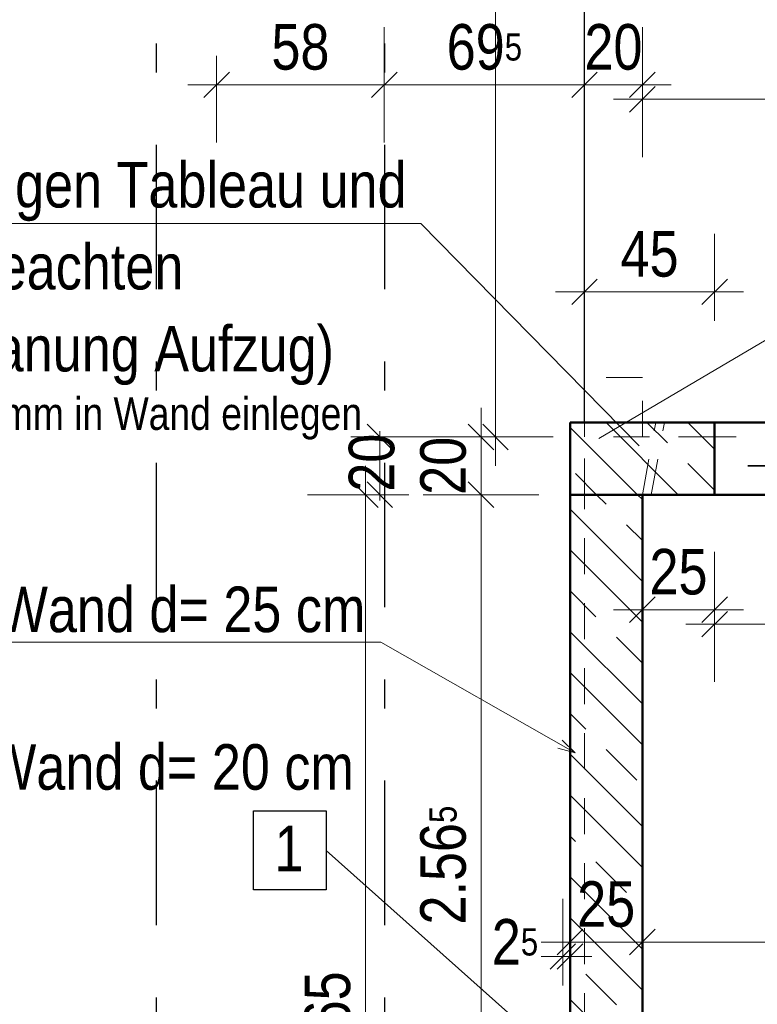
# Model space of a CAD drawing. Header units: millimetres. Extents: x 0 to 102, y -15 to 47.
# Tile 9 of 103: x 6.7 to 9.26, y 15.13 to 18.54. Entities that reach past the tile are written whole.
import ezdxf

# ---------------------------------------------------------------- set-up
doc = ezdxf.new("R2010")
doc.units = ezdxf.units.MM
for name, pattern in [('DASHDOT', [1, 0.5, -0.25, 0, -0.25]), ('DASHDOTX2', [2, 1, -0.5, 0, -0.5]), ('HIDDEN', [0.375, 0.25, -0.125])]:
    doc.linetypes.add(name, pattern=pattern)
doc.layers.add('Achsen', color=7, linetype='Continuous', lineweight=20)
doc.styles.add('Arial Narrow', font='ARIALN.TTF')
doc.dimstyles.new('Arch_Strakon_dimstyle', dxfattribs={"dimtxt": 15.75, "dimasz": 1, "dimexe": 1.25, "dimexo": 0.0625, "dimgap": 1, "dimtad": 0, "dimzin": 12, "dimdsep": 46, "dimtxsty": 'Arial Narrow', "dimblk": 'Arrowhead_Tick', "dimsah": 1, "dimcen": 0, "dimse1": 1, "dimse2": 1, "dimclrd": 6, "dimclrt": 2, "dimazin": 0, "dimtfac": 1, "dimtdec": 4, "dimtmove": 0, "dimatfit": 3, "dimldrblk": 'NONE', "dimfxl": 1, "dimtvp": 1, "dimtolj": 1, "dimtzin": 0, "dimlwd": 13, "dimarcsym": 2})
pattern_1 = [(135, (0, 0), (-0.212132, -0.212132), []), (135, (-0.0707, -0.0707), (-0.212132, -0.212132), []), (135, (-0.14142, -0.14142), (-0.212132, -0.212132), [0.15, -0.1])]

# ---------------------------------------------------------------- blocks, each defined once
blk = doc.blocks.new('Arrowhead_Tick')
at = {"color": 0, "linetype": 'Continuous', "lineweight": -2}
for p, q in [((0, 20), (0, -10)), ((-1, 0), (0, 0)), ((10, 0), (0, 0))]:
    blk.add_line(p, q, dxfattribs=at)
at = {"color": 2, "linetype": 'Continuous', "lineweight": 35}
blk.add_line((4.42, 4.42), (-4.42, -4.42), dxfattribs=at)
blk = doc.blocks.new('*D50')
at = {"layer": 'Achsen', "color": 6, "linetype": 'Continuous', "lineweight": 13}
blk.add_line((8.3, 14.3445), (8.3, 16.8879), dxfattribs=at)
at = {"layer": 'Defpoints', "color": 0}
for p in [(8.3, 16.8979), (8.6582, 16.8979), (5.2387, 14.3345)]:
    blk.add_point(p, dxfattribs=at)
at = {"layer": 'Achsen', "color": 6, "lineweight": 13, "xscale": 0.01, "yscale": 0.01, "zscale": 0.01}
for p, rotation in [((8.3, 16.8979), 90), ((8.3, 14.3345), 270)]:
    blk.add_blockref('Arrowhead_Tick', p, dxfattribs=dict(at, rotation=rotation))
at = {"layer": 'Achsen', "color": 2, "lineweight": 35, "insert": (8.1696, 15.6162), "char_height": 0.1575, "attachment_point": 5, "rotation": 90, "style": 'Arial Narrow'}
blk.add_mtext('\\A1;2.56{\\A1;\\H.6x;\\S5;}', dxfattribs=at)
blk = doc.blocks.new('_None')
blk = doc.blocks.new('*D51')
at = {"layer": 'Achsen', "color": 6, "linetype": 'Continuous', "lineweight": 13}
blk.add_line((8.3, 16.9079), (8.3, 17.0879), dxfattribs=at)
at = {"layer": 'Defpoints', "color": 0}
for p in [(8.3, 17.0979), (8.6582, 17.0979), (8.6582, 16.8979)]:
    blk.add_point(p, dxfattribs=at)
at = {"layer": 'Achsen', "color": 6, "lineweight": 13, "xscale": 0.01, "yscale": 0.01, "zscale": 0.01}
for p, rotation in [((8.3, 17.0979), 90), ((8.3, 16.8979), 270)]:
    blk.add_blockref('Arrowhead_Tick', p, dxfattribs=dict(at, rotation=rotation))
at = {"layer": 'Achsen', "color": 2, "lineweight": 35, "insert": (8.1696, 16.9979), "char_height": 0.1575, "attachment_point": 5, "rotation": 90, "style": 'Arial Narrow'}
blk.add_mtext('\\A1;20', dxfattribs=at)
blk = doc.blocks.new('*D52')
at = {"layer": 'Achsen', "color": 6, "linetype": 'Continuous', "lineweight": 13}
blk.add_line((8.35, 17.1079), (8.35, 19.6745), dxfattribs=at)
at = {"layer": 'Defpoints', "color": 0}
for p in [(8.35, 19.6845), (8.6582, 19.6845), (8.6582, 17.0979)]:
    blk.add_point(p, dxfattribs=at)
at = {"layer": 'Achsen', "color": 6, "lineweight": 13, "xscale": 0.01, "yscale": 0.01, "zscale": 0.01}
for p, rotation in [((8.35, 19.6845), 90), ((8.35, 17.0979), 270)]:
    blk.add_blockref('Arrowhead_Tick', p, dxfattribs=dict(at, rotation=rotation))
at = {"layer": 'Achsen', "color": 2, "lineweight": 35, "insert": (8.2757, 18.9062), "char_height": 0.1575, "attachment_point": 5, "rotation": 90, "style": 'Arial Narrow'}
blk.add_mtext('\\A1;2.58{\\A1;\\H.6x;\\S5;}', dxfattribs=at)
blk = doc.blocks.new('*D276')
at = {"layer": 'Achsen', "color": 6, "linetype": 'Continuous', "lineweight": 13}
blk.add_line((8.8682, 16.5), (9.0982, 16.5), dxfattribs=at)
at = {"layer": 'Defpoints', "color": 0}
for p in [(8.8582, 16.8979), (9.1082, 16.8979), (9.1082, 16.5)]:
    blk.add_point(p, dxfattribs=at)
at = {"layer": 'Achsen', "color": 6, "lineweight": 13, "xscale": 0.01, "yscale": 0.01, "zscale": 0.01}
blk.add_blockref('Arrowhead_Tick', (9.1082, 16.5), dxfattribs=at)
at = {"layer": 'Achsen', "color": 6, "lineweight": 13, "xscale": 0.01, "yscale": 0.01, "zscale": 0.01, "rotation": 180}
blk.add_blockref('Arrowhead_Tick', (8.8582, 16.5), dxfattribs=at)
at = {"layer": 'Achsen', "color": 2, "lineweight": 35, "insert": (8.9832, 16.6304), "char_height": 0.1575, "attachment_point": 5, "style": 'Arial Narrow'}
blk.add_mtext('\\A1;25', dxfattribs=at)
blk = doc.blocks.new('*D486')
at = {"color": 6, "linetype": 'Continuous', "lineweight": 13}
blk.add_line((7.3953, 18.316), (7.9553, 18.316), dxfattribs=at)
at = {"layer": 'Defpoints', "color": 0}
for p in [(7.9653, 19.9244), (7.3853, 19.7045), (7.9653, 18.316)]:
    blk.add_point(p, dxfattribs=at)
at = {"color": 6, "lineweight": 13, "xscale": 0.01, "yscale": 0.01, "zscale": 0.01}
blk.add_blockref('Arrowhead_Tick', (7.9653, 18.316), dxfattribs=at)
at = {"color": 6, "lineweight": 13, "xscale": 0.01, "yscale": 0.01, "zscale": 0.01, "rotation": 180}
blk.add_blockref('Arrowhead_Tick', (7.3853, 18.316), dxfattribs=at)
at = {"color": 2, "lineweight": 35, "insert": (7.6753, 18.4464), "char_height": 0.1575, "attachment_point": 5, "style": 'Arial Narrow'}
blk.add_mtext('\\A1;58', dxfattribs=at)
blk = doc.blocks.new('*D487')
at = {"color": 6, "linetype": 'Continuous', "lineweight": 13}
blk.add_line((7.9753, 18.316), (8.6482, 18.316), dxfattribs=at)
at = {"layer": 'Defpoints', "color": 0}
for p in [(7.9653, 19.9244), (8.6582, 19.6845), (8.6582, 18.316)]:
    blk.add_point(p, dxfattribs=at)
at = {"color": 6, "lineweight": 13, "xscale": 0.01, "yscale": 0.01, "zscale": 0.01}
blk.add_blockref('Arrowhead_Tick', (8.6582, 18.316), dxfattribs=at)
at = {"color": 6, "lineweight": 13, "xscale": 0.01, "yscale": 0.01, "zscale": 0.01, "rotation": 180}
blk.add_blockref('Arrowhead_Tick', (7.9653, 18.316), dxfattribs=at)
at = {"color": 2, "lineweight": 35, "insert": (8.3117, 18.4464), "char_height": 0.1575, "attachment_point": 5, "style": 'Arial Narrow'}
blk.add_mtext('\\A1;69{\\A1;\\H.6x;\\S5;}', dxfattribs=at)
blk = doc.blocks.new('*D488')
at = {"color": 6, "linetype": 'Continuous', "lineweight": 13}
blk.add_line((8.6682, 18.316), (8.8482, 18.316), dxfattribs=at)
at = {"layer": 'Defpoints', "color": 0}
for p in [(8.6582, 19.6845), (8.8582, 19.2829), (8.8582, 18.316)]:
    blk.add_point(p, dxfattribs=at)
at = {"color": 6, "lineweight": 13, "xscale": 0.01, "yscale": 0.01, "zscale": 0.01}
blk.add_blockref('Arrowhead_Tick', (8.8582, 18.316), dxfattribs=at)
at = {"color": 6, "lineweight": 13, "xscale": 0.01, "yscale": 0.01, "zscale": 0.01, "rotation": 180}
blk.add_blockref('Arrowhead_Tick', (8.6582, 18.316), dxfattribs=at)
at = {"color": 2, "lineweight": 35, "insert": (8.7582, 18.4464), "char_height": 0.1575, "attachment_point": 5, "style": 'Arial Narrow'}
blk.add_mtext('\\A1;20', dxfattribs=at)
blk = doc.blocks.new('*D489')
at = {"color": 6, "linetype": 'Continuous', "lineweight": 13}
for p, q in [((8.8682, 18.266), (10.4215, 18.266)), ((12.8482, 18.266), (10.8619, 18.266))]:
    blk.add_line(p, q, dxfattribs=at)
at = {"layer": 'Defpoints', "color": 0}
for p in [(8.8582, 19.2829), (12.8582, 19.2829), (12.8582, 18.266)]:
    blk.add_point(p, dxfattribs=at)
at = {"color": 6, "lineweight": 13, "xscale": 0.01, "yscale": 0.01, "zscale": 0.01}
blk.add_blockref('Arrowhead_Tick', (12.8582, 18.266), dxfattribs=at)
at = {"color": 6, "lineweight": 13, "xscale": 0.01, "yscale": 0.01, "zscale": 0.01, "rotation": 180}
blk.add_blockref('Arrowhead_Tick', (8.8582, 18.266), dxfattribs=at)
at = {"color": 2, "lineweight": 35, "insert": (10.6417, 18.2642), "char_height": 0.1575, "attachment_point": 5, "style": 'Arial Narrow'}
blk.add_mtext('\\A1;4.00', dxfattribs=at)
blk = doc.blocks.new('*D492')
at = {"color": 6, "linetype": 'Continuous', "lineweight": 13}
blk.add_line((7.9, 13.2579), (7.9, 16.8879), dxfattribs=at)
at = {"layer": 'Defpoints', "color": 0}
for p in [(7.9, 16.8979), (9.1082, 16.8979), (8.8582, 13.2479)]:
    blk.add_point(p, dxfattribs=at)
at = {"color": 6, "lineweight": 13, "xscale": 0.01, "yscale": 0.01, "zscale": 0.01}
for p, rotation in [((7.9, 16.8979), 90), ((7.9, 13.2479), 270)]:
    blk.add_blockref('Arrowhead_Tick', p, dxfattribs=dict(at, rotation=rotation))
at = {"color": 2, "lineweight": 35, "insert": (7.7696, 15.0729), "char_height": 0.1575, "attachment_point": 5, "rotation": 90, "style": 'Arial Narrow'}
blk.add_mtext('\\A1;3.65', dxfattribs=at)
blk = doc.blocks.new('*D493')
at = {"color": 6, "linetype": 'Continuous', "lineweight": 13}
for p, q in [((7.95, 17.1079), (7.95, 17.1179)), ((7.95, 16.8979), (7.95, 17.0979)), ((7.95, 16.8879), (7.95, 16.8779))]:
    blk.add_line(p, q, dxfattribs=at)
at = {"layer": 'Defpoints', "color": 0}
for p in [(7.95, 17.0979), (8.6582, 17.0979), (9.1082, 16.8979)]:
    blk.add_point(p, dxfattribs=at)
at = {"color": 6, "lineweight": 13, "xscale": 0.01, "yscale": 0.01, "zscale": 0.01}
for p, rotation in [((7.95, 17.0979), 270), ((7.95, 16.8979), 90)]:
    blk.add_blockref('Arrowhead_Tick', p, dxfattribs=dict(at, rotation=rotation))
at = {"color": 2, "lineweight": 35, "insert": (7.9223, 17.0085), "char_height": 0.1575, "attachment_point": 5, "rotation": 90, "style": 'Arial Narrow'}
blk.add_mtext('\\A1;20', dxfattribs=at)
blk = doc.blocks.new('*D551')
at = {"color": 6, "linetype": 'Continuous', "lineweight": 13}
blk.add_line((8.6682, 17.6), (9.0982, 17.6), dxfattribs=at)
at = {"layer": 'Defpoints', "color": 0}
for p in [(9.1082, 17.6), (8.6582, 17.0979), (9.1082, 17.0979)]:
    blk.add_point(p, dxfattribs=at)
at = {"color": 6, "lineweight": 13, "xscale": 0.01, "yscale": 0.01, "zscale": 0.01}
blk.add_blockref('Arrowhead_Tick', (9.1082, 17.6), dxfattribs=at)
at = {"color": 6, "lineweight": 13, "xscale": 0.01, "yscale": 0.01, "zscale": 0.01, "rotation": 180}
blk.add_blockref('Arrowhead_Tick', (8.6582, 17.6), dxfattribs=at)
at = {"color": 2, "lineweight": 35, "insert": (8.8832, 17.7301), "char_height": 0.1575, "attachment_point": 5, "style": 'Arial Narrow'}
blk.add_mtext('\\A1;45', dxfattribs=at)
blk = doc.blocks.new('*D762')
at = {"layer": 'Achsen', "color": 6, "linetype": 'Continuous', "lineweight": 13}
for p, q in [((9.1182, 16.45), (9.4966, 16.45)), ((10.2982, 16.45), (9.9197, 16.45))]:
    blk.add_line(p, q, dxfattribs=at)
at = {"layer": 'Defpoints', "color": 0}
for p in [(9.1082, 16.8979), (10.3082, 16.8979), (10.3082, 16.45)]:
    blk.add_point(p, dxfattribs=at)
at = {"layer": 'Achsen', "color": 6, "lineweight": 13, "xscale": 0.01, "yscale": 0.01, "zscale": 0.01}
blk.add_blockref('Arrowhead_Tick', (10.3082, 16.45), dxfattribs=at)
at = {"layer": 'Achsen', "color": 6, "lineweight": 13, "xscale": 0.01, "yscale": 0.01, "zscale": 0.01, "rotation": 180}
blk.add_blockref('Arrowhead_Tick', (9.1082, 16.45), dxfattribs=at)
at = {"layer": 'Achsen', "color": 2, "lineweight": 35, "insert": (9.7082, 16.5), "char_height": 0.1575, "attachment_point": 5, "style": 'Arial Narrow'}
blk.add_mtext('\\A1;1.20', dxfattribs=at)
blk = doc.blocks.new('*D773')
at = {"color": 6, "linetype": 'Continuous', "lineweight": 13}
blk.add_line((8.6181, 15.35), (8.8482, 15.35), dxfattribs=at)
at = {"layer": 'Defpoints', "color": 0}
for p in [(8.6081, 17.1479), (8.8582, 16.8979), (8.8582, 15.35)]:
    blk.add_point(p, dxfattribs=at)
at = {"color": 6, "lineweight": 13, "xscale": 0.01, "yscale": 0.01, "zscale": 0.01}
blk.add_blockref('Arrowhead_Tick', (8.8582, 15.35), dxfattribs=at)
at = {"color": 6, "lineweight": 13, "xscale": 0.01, "yscale": 0.01, "zscale": 0.01, "rotation": 180}
blk.add_blockref('Arrowhead_Tick', (8.6081, 15.35), dxfattribs=at)
at = {"color": 2, "lineweight": 35, "insert": (8.7331, 15.4804), "char_height": 0.1575, "attachment_point": 5, "style": 'Arial Narrow'}
blk.add_mtext('\\A1;25', dxfattribs=at)
blk = doc.blocks.new('*D774')
at = {"color": 6, "linetype": 'Continuous', "lineweight": 13}
blk.add_line((8.8682, 15.35), (10.8481, 15.35), dxfattribs=at)
at = {"layer": 'Defpoints', "color": 0}
for p in [(8.8582, 16.8979), (10.8581, 16.8979), (10.8581, 15.35)]:
    blk.add_point(p, dxfattribs=at)
at = {"color": 6, "lineweight": 13, "xscale": 0.01, "yscale": 0.01, "zscale": 0.01}
blk.add_blockref('Arrowhead_Tick', (10.8581, 15.35), dxfattribs=at)
at = {"color": 6, "lineweight": 13, "xscale": 0.01, "yscale": 0.01, "zscale": 0.01, "rotation": 180}
blk.add_blockref('Arrowhead_Tick', (8.8582, 15.35), dxfattribs=at)
at = {"color": 2, "lineweight": 35, "insert": (9.8581, 15.4804), "char_height": 0.1575, "attachment_point": 5, "style": 'Arial Narrow'}
blk.add_mtext('\\A1;2.00', dxfattribs=at)
blk = doc.blocks.new('*D785')
at = {"color": 6, "linetype": 'Continuous', "lineweight": 13}
for p, q in [((8.5731, 15.3), (8.5631, 15.3)), ((8.5831, 15.3), (8.6082, 15.3)), ((8.6182, 15.3), (8.6282, 15.3))]:
    blk.add_line(p, q, dxfattribs=at)
at = {"layer": 'Defpoints', "color": 0}
for p in [(8.6082, 15.3), (8.5831, 15.1191), (8.6082, 12.9979)]:
    blk.add_point(p, dxfattribs=at)
at = {"color": 6, "lineweight": 13, "xscale": 0.01, "yscale": 0.01, "zscale": 0.01}
blk.add_blockref('Arrowhead_Tick', (8.5831, 15.3), dxfattribs=at)
at = {"color": 6, "lineweight": 13, "xscale": 0.01, "yscale": 0.01, "zscale": 0.01, "rotation": 180}
blk.add_blockref('Arrowhead_Tick', (8.6082, 15.3), dxfattribs=at)
at = {"color": 2, "lineweight": 35, "insert": (8.4176, 15.35), "char_height": 0.1575, "attachment_point": 5, "style": 'Arial Narrow'}
blk.add_mtext('\\A1;2{\\A1;\\H.6x;\\S5;}', dxfattribs=at)

msp = doc.modelspace()

# ---------------------------------------------------------------- hatches: boundary and pattern name
at = {"lineweight": 13}
h = msp.add_hatch(dxfattribs=at)
h.set_pattern_fill('wuB', color=6, scale=0.01, angle=135, style=0, pattern_type=2)
h.set_pattern_definition(pattern_1)
h.paths.add_polyline_path([(9.108155, 17.1479056), (9.1081603, 16.8979056), (8.6081504, 16.8978949), (8.6081451, 17.1478949)])
h = msp.add_hatch(dxfattribs=at)
h.set_pattern_fill('wuB', color=6, scale=0.01, angle=135, style=0, pattern_type=2)
h.set_pattern_definition(pattern_1)
h.paths.add_polyline_path([(8.8581504, 13.2478857), (8.6081504, 12.9978891), (8.6081504, 16.8978949), (8.8581504, 16.8978926)])

# ---------------------------------------------------------------- linework, layer by layer
at = {"color": 5, "linetype": 'Continuous', "lineweight": 18}
for p, q in [((8.0917223, 17.8363453), (5.6858328, 17.8363453)), ((8.0917223, 17.8363453), (8.8476637, 17.0667706)), ((5.8867791, 16.3877866), (7.9529503, 16.3877866)), ((7.9529503, 16.3877866), (8.6253356, 16.0047001)), ((8.5811618, 16.048371), (8.6253356, 16.0047001)), ((8.6253356, 16.0047001), (8.5652445, 16.0204334)), ((7.7644547, 15.6672259), (8.5958643, 14.925875))]:
    msp.add_line(p, q, dxfattribs=at)
at = {"color": 6, "linetype": 'HIDDEN', "lineweight": 13, "ltscale": 0.5}
for p, q in [((8.8581504, 17.3028926), (8.6581504, 17.3028926)), ((8.8581504, 17.0978926), (8.8581504, 17.3028926)), ((8.6581504, 17.0978926), (8.6581504, 17.147896)), ((9.1081504, 17.0978926), (8.6581504, 17.0978926)), ((8.6581504, 16.897896), (8.6581504, 17.0978926)), ((10.3081504, 17.0978926), (9.1081504, 17.0978926)), ((9.1085911, 16.8978926), (9.1085911, 17.0978926)), ((8.6581504, 13.2478857), (8.6581504, 16.8978919))]:
    msp.add_line(p, q, dxfattribs=at)
at = {"color": 4, "linetype": 'Continuous', "lineweight": 50}
for p, q in [((8.6081451, 17.1478949), (9.108155, 17.1479056)), ((8.6081504, 16.8978949), (8.6081451, 17.1478949)), ((10.3081504, 17.1478952), (9.1081504, 17.1478952)), ((9.1081504, 16.8978952), (9.1081504, 17.1478952)), ((9.1081603, 16.8979056), (9.108155, 17.1479056)), ((8.6081504, 16.8978949), (9.1081603, 16.8979056)), ((8.6081504, 12.9978891), (8.6081504, 16.8978949)), ((8.8581504, 16.8978919), (8.6081504, 16.8978919)), ((8.8581504, 13.2478857), (8.8581504, 16.8978926)), ((10.3081504, 16.8978919), (9.1081504, 16.8978919))]:
    msp.add_line(p, q, dxfattribs=at)
at = {"color": 5, "linetype": 'HIDDEN', "lineweight": 18, "ltscale": 0.5}
for p, q in [((8.8581504, 16.8978926), (8.9042699, 17.1479056)), ((8.8886564, 16.8978919), (8.9347754, 17.1479019))]:
    msp.add_line(p, q, dxfattribs=at)
at = {"color": 2, "linetype": 'DASHDOT', "lineweight": 35, "ltscale": 0.5}
msp.add_line((9.4632715, 16.9980435), (9.2232715, 16.9980435), dxfattribs=at)
at = {"color": 3, "linetype": 'Continuous', "lineweight": 25}
for p, q in [((7.5124547, 15.5302259), (7.5124547, 15.8042259)), ((7.5124547, 15.8042259), (7.7644547, 15.8042259)), ((7.7644547, 15.8042259), (7.7644547, 15.5302259)), ((7.7644547, 15.5302259), (7.5124547, 15.5302259))]:
    msp.add_line(p, q, dxfattribs=at)
at = {"layer": 'Achsen', "color": 3, "linetype": 'DASHDOTX2', "lineweight": 25, "ltscale": 0.5}
for p, q in [((7.1756957, 39.0086435), (7.1756957, 11.9806051)), ((7.9656957, 39.0086435), (7.9656957, 11.9806051))]:
    msp.add_line(p, q, dxfattribs=at)
at = {"layer": 'Achsen', "color": 3, "linetype": 'Continuous', "lineweight": 25}
for p, q in [((8.6581504, 17.147896), (8.6581504, 19.684471)), ((9.1081504, 16.8978919), (8.8581504, 16.8978919))]:
    msp.add_line(p, q, dxfattribs=at)
at = {"layer": 'Achsen', "color": 5, "linetype": 'Continuous', "lineweight": 18}
msp.add_line((8.7081504, 17.0928919), (13.1081558, 19.6844613), dxfattribs=at)

# ---------------------------------------------------------------- texts
at = {"color": 20, "lineweight": 25, "style": 'Arial Narrow'}
for s, p in [('Aussparungen Tableau und', (5.825627, 17.8915832)), ('Anzeige beachten', (5.825627, 17.6080832)), ('(s. Fachplanung Aufzug)', (5.825627, 17.3245832))]:
    msp.add_text(s, height=0.1575, dxfattribs=at).set_placement(p)
at = {"color": 3, "lineweight": 25, "style": 'Arial Narrow'}
msp.add_text('Leerrohr ø 30 mm in Wand einlegen', height=0.1125, dxfattribs=at).set_placement((5.825627, 17.1220832))
at = {"color": 2, "lineweight": 35, "style": 'Arial Narrow'}
for s, p in [('OK. WU-Wand d= 25 cm', (5.9097792, 16.4222867)), ('UK Stb.-Wand d= 20 cm', (5.9097792, 15.8770935)), ('1', (7.585587, 15.5947544))]:
    msp.add_text(s, height=0.1575, dxfattribs=at).set_placement(p)

# ---------------------------------------------------------------- dimensions: what is measured, and where the dimension line sits
at = {"lineweight": 35}
for base, p1, p2, text, override, picture, middle in [((7.9652992, 18.3160335), (7.3852985, 19.7044708), (7.9652992, 19.9244459), '58', {"dimscale": 0.01, "dimtxt": 15.75, "dimasz": 1, "dimgap": 5, "dimtad": 1, "dimjust": 0, "dimtih": 0, "dimtoh": 0, "dimdec": 5, "dimdsep": 46, "dimtxsty": 'Arial Narrow', "dimclrd": 6, "dimclrt": 2, "dimtix": 1, "dimtofl": 255, "dimtmove": 0, "dimatfit": 2, "dimfxl": 0, "dimfxlon": 0, "dimtvp": 31.746032, "dimlwd": 13}, '*D486', (7.6752988, 18.3160335)), ((8.6581504, 18.3160335), (7.9652992, 19.9244459), (8.6581504, 19.6844613), '69{\\A1;\\H.6x;\\S5;}', {"dimscale": 0.01, "dimtxt": 15.75, "dimasz": 1, "dimgap": 5, "dimtad": 1, "dimjust": 0, "dimtih": 0, "dimtoh": 0, "dimdec": 5, "dimdsep": 46, "dimtxsty": 'Arial Narrow', "dimclrd": 6, "dimclrt": 2, "dimtix": 1, "dimtofl": 255, "dimtmove": 0, "dimatfit": 2, "dimfxl": 0, "dimfxlon": 0, "dimtvp": 31.746032, "dimlwd": 13}, '*D487', (8.3117248, 18.3160335)), ((8.8581504, 18.3160335), (8.6581504, 19.6844613), (8.8581504, 19.2828926), '20', {"dimscale": 0.01, "dimtxt": 15.75, "dimasz": 1, "dimgap": 5, "dimtad": 1, "dimjust": 0, "dimtih": 0, "dimtoh": 0, "dimdec": 5, "dimdsep": 46, "dimtxsty": 'Arial Narrow', "dimclrd": 6, "dimclrt": 2, "dimtix": 1, "dimtofl": 255, "dimtmove": 0, "dimatfit": 2, "dimfxl": 0, "dimfxlon": 0, "dimtvp": 31.746032, "dimlwd": 13}, '*D488', (8.7581504, 18.3160335)), ((12.8581558, 18.2660335), (8.8581504, 19.2828926), (12.8581558, 19.2828926), '4.00', {"dimscale": 0.01, "dimtxt": 15.75, "dimasz": 1, "dimgap": 5, "dimtad": 0, "dimjust": 0, "dimtih": 0, "dimtoh": 0, "dimdec": 5, "dimdsep": 46, "dimtxsty": 'Arial Narrow', "dimclrd": 6, "dimclrt": 2, "dimtix": 0, "dimtofl": 255, "dimtmove": 2, "dimatfit": 2, "dimfxl": 0, "dimfxlon": 0, "dimtvp": 31.746032, "dimlwd": 13}, '*D489', (10.641706, 18.2642041)), ((9.1081504, 17.6), (8.6581504, 17.0978926), (9.1081504, 17.0978926), '45', {"dimscale": 0.01, "dimtxt": 15.75, "dimasz": 1, "dimgap": 5, "dimtad": 1, "dimjust": 0, "dimtih": 0, "dimtoh": 0, "dimdec": 5, "dimdsep": 46, "dimtxsty": 'Arial Narrow', "dimclrd": 6, "dimclrt": 2, "dimtix": 1, "dimtofl": 255, "dimtmove": 0, "dimatfit": 2, "dimfxl": 0, "dimfxlon": 0, "dimtvp": 31.746032, "dimlwd": 13}, '*D551', (8.8831504, 17.6)), ((8.8581504, 15.35), (8.6081451, 17.1478949), (8.8581504, 16.8978919), '25', {"dimscale": 0.01, "dimtxt": 15.75, "dimasz": 1, "dimgap": 5, "dimtad": 1, "dimjust": 0, "dimtih": 0, "dimtoh": 0, "dimdec": 5, "dimdsep": 46, "dimtxsty": 'Arial Narrow', "dimclrd": 6, "dimclrt": 2, "dimtix": 1, "dimtofl": 255, "dimtmove": 0, "dimatfit": 2, "dimfxl": 0, "dimfxlon": 0, "dimtvp": 31.746032, "dimlwd": 13}, '*D773', (8.7331477, 15.35)), ((10.8581483, 15.35), (8.8581504, 16.8978919), (10.8581483, 16.8979429), '2.00', {"dimscale": 0.01, "dimtxt": 15.75, "dimasz": 1, "dimgap": 5, "dimtad": 1, "dimjust": 0, "dimtih": 0, "dimtoh": 0, "dimdec": 5, "dimdsep": 46, "dimtxsty": 'Arial Narrow', "dimclrd": 6, "dimclrt": 2, "dimtix": 1, "dimtofl": 255, "dimtmove": 0, "dimatfit": 2, "dimfxl": 0, "dimfxlon": 0, "dimtvp": 31.746032, "dimlwd": 13}, '*D774', (9.8581493, 15.35)), ((8.6081504, 15.3), (8.5831497, 15.1190587), (8.6081504, 12.9978857), '2{\\A1;\\H.6x;\\S5;}', {"dimscale": 0.01, "dimtxt": 15.75, "dimasz": 1, "dimgap": 5, "dimtad": 1, "dimjust": 0, "dimtih": 0, "dimtoh": 0, "dimdec": 5, "dimdsep": 46, "dimtxsty": 'Arial Narrow', "dimclrd": 6, "dimclrt": 2, "dimtix": 0, "dimtofl": 255, "dimtmove": 2, "dimatfit": 2, "dimfxl": 0, "dimfxlon": 0, "dimtvp": 31.746032, "dimlwd": 13}, '*D785', (8.4175779, 15.35))]:
    dim = msp.add_linear_dim(base=base, p1=p1, p2=p2, text=text, dimstyle='Arch_Strakon_dimstyle', override=override, dxfattribs=at)
    dim.commit()
    dim.dimension.update_dxf_attribs({"geometry": picture, "text_midpoint": middle, "dimtype": 160})
for base, p1, p2, text, override, picture, middle in [((7.95, 17.0978926), (9.1081504, 16.8978919), (8.6581504, 17.0978926), '20', {"dimscale": 0.01, "dimtxt": 15.75, "dimasz": 1, "dimgap": 5, "dimtad": 0, "dimjust": 0, "dimtih": 0, "dimtoh": 0, "dimdec": 5, "dimdsep": 46, "dimtxsty": 'Arial Narrow', "dimclrd": 6, "dimclrt": 2, "dimtix": 0, "dimtofl": 255, "dimtmove": 2, "dimatfit": 2, "dimfxl": 0, "dimfxlon": 0, "dimtvp": 31.746032, "dimlwd": 13}, '*D493', (7.922268, 17.0085415)), ((7.9, 16.8978919), (8.8581504, 13.2478857), (9.1081504, 16.8978919), '3.65', {"dimscale": 0.01, "dimtxt": 15.75, "dimasz": 1, "dimgap": 5, "dimtad": 1, "dimjust": 0, "dimtih": 0, "dimtoh": 0, "dimdec": 5, "dimdsep": 46, "dimtxsty": 'Arial Narrow', "dimclrd": 6, "dimclrt": 2, "dimtix": 1, "dimtofl": 255, "dimtmove": 0, "dimatfit": 2, "dimfxl": 0, "dimfxlon": 0, "dimtvp": 31.746032, "dimlwd": 13}, '*D492', (7.9, 15.0728888))]:
    dim = msp.add_linear_dim(base=base, p1=p1, p2=p2, angle=90, text=text, dimstyle='Arch_Strakon_dimstyle', override=override, dxfattribs=at)
    dim.commit()
    dim.dimension.update_dxf_attribs({"geometry": picture, "text_midpoint": middle, "dimtype": 160})
at = {"layer": 'Achsen', "lineweight": 35}
for base, p1, p2, text, override, picture, middle in [((8.35, 19.6844613), (8.6581504, 17.0978926), (8.6581504, 19.6844613), '2.58{\\A1;\\H.6x;\\S5;}', {"dimscale": 0.01, "dimtxt": 15.75, "dimasz": 1, "dimgap": 5, "dimtad": 0, "dimjust": 0, "dimtih": 0, "dimtoh": 0, "dimdec": 5, "dimdsep": 46, "dimtxsty": 'Arial Narrow', "dimclrd": 6, "dimclrt": 2, "dimtix": 0, "dimtofl": 255, "dimtmove": 2, "dimatfit": 2, "dimfxl": 0, "dimfxlon": 0, "dimtvp": 31.746032, "dimlwd": 13}, '*D52', (8.2756651, 18.906182)), ((8.3, 17.0978926), (8.6581504, 16.8978919), (8.6581504, 17.0978926), '20', {"dimscale": 0.01, "dimtxt": 15.75, "dimasz": 1, "dimgap": 5, "dimtad": 1, "dimjust": 0, "dimtih": 0, "dimtoh": 0, "dimdec": 5, "dimdsep": 46, "dimtxsty": 'Arial Narrow', "dimclrd": 6, "dimclrt": 2, "dimtix": 1, "dimtofl": 255, "dimtmove": 0, "dimatfit": 2, "dimfxl": 0, "dimfxlon": 0, "dimtvp": 31.746032, "dimlwd": 13}, '*D51', (8.3, 16.9978922)), ((8.3, 16.8978919), (5.2386957, 14.334471), (8.6581504, 16.8978919), '2.56{\\A1;\\H.6x;\\S5;}', {"dimscale": 0.01, "dimtxt": 15.75, "dimasz": 1, "dimgap": 5, "dimtad": 1, "dimjust": 0, "dimtih": 0, "dimtoh": 0, "dimdec": 5, "dimdsep": 46, "dimtxsty": 'Arial Narrow', "dimclrd": 6, "dimclrt": 2, "dimtix": 1, "dimtofl": 255, "dimtmove": 0, "dimatfit": 2, "dimfxl": 0, "dimfxlon": 0, "dimtvp": 31.746032, "dimlwd": 13}, '*D50', (8.3, 15.6161814))]:
    dim = msp.add_linear_dim(base=base, p1=p1, p2=p2, angle=90, text=text, dimstyle='Arch_Strakon_dimstyle', override=override, dxfattribs=at)
    dim.commit()
    dim.dimension.update_dxf_attribs({"geometry": picture, "text_midpoint": middle, "dimtype": 160})
for base, p1, p2, text, override, picture, middle in [((9.1081504, 16.5), (8.8581504, 16.8978919), (9.1081504, 16.8978919), '25', {"dimscale": 0.01, "dimtxt": 15.75, "dimasz": 1, "dimgap": 5, "dimtad": 1, "dimjust": 0, "dimtih": 0, "dimtoh": 0, "dimdec": 5, "dimdsep": 46, "dimtxsty": 'Arial Narrow', "dimclrd": 6, "dimclrt": 2, "dimtix": 1, "dimtofl": 255, "dimtmove": 0, "dimatfit": 2, "dimfxl": 0, "dimfxlon": 0, "dimtvp": 31.746032, "dimlwd": 13}, '*D276', (8.9831504, 16.5)), ((10.3081504, 16.45), (9.1081504, 16.8978919), (10.3081504, 16.8978919), '1.20', {"dimscale": 0.01, "dimtxt": 15.75, "dimasz": 1, "dimgap": 5, "dimtad": 0, "dimjust": 0, "dimtih": 0, "dimtoh": 0, "dimdec": 5, "dimdsep": 46, "dimtxsty": 'Arial Narrow', "dimclrd": 6, "dimclrt": 2, "dimtix": 0, "dimtofl": 255, "dimtmove": 2, "dimatfit": 2, "dimfxl": 0, "dimfxlon": 0, "dimtvp": 31.746032, "dimlwd": 13}, '*D762', (9.7081504, 16.5))]:
    dim = msp.add_linear_dim(base=base, p1=p1, p2=p2, text=text, dimstyle='Arch_Strakon_dimstyle', override=override, dxfattribs=at)
    dim.commit()
    dim.dimension.update_dxf_attribs({"geometry": picture, "text_midpoint": middle, "dimtype": 160})

doc.saveas('drawing.dxf')
